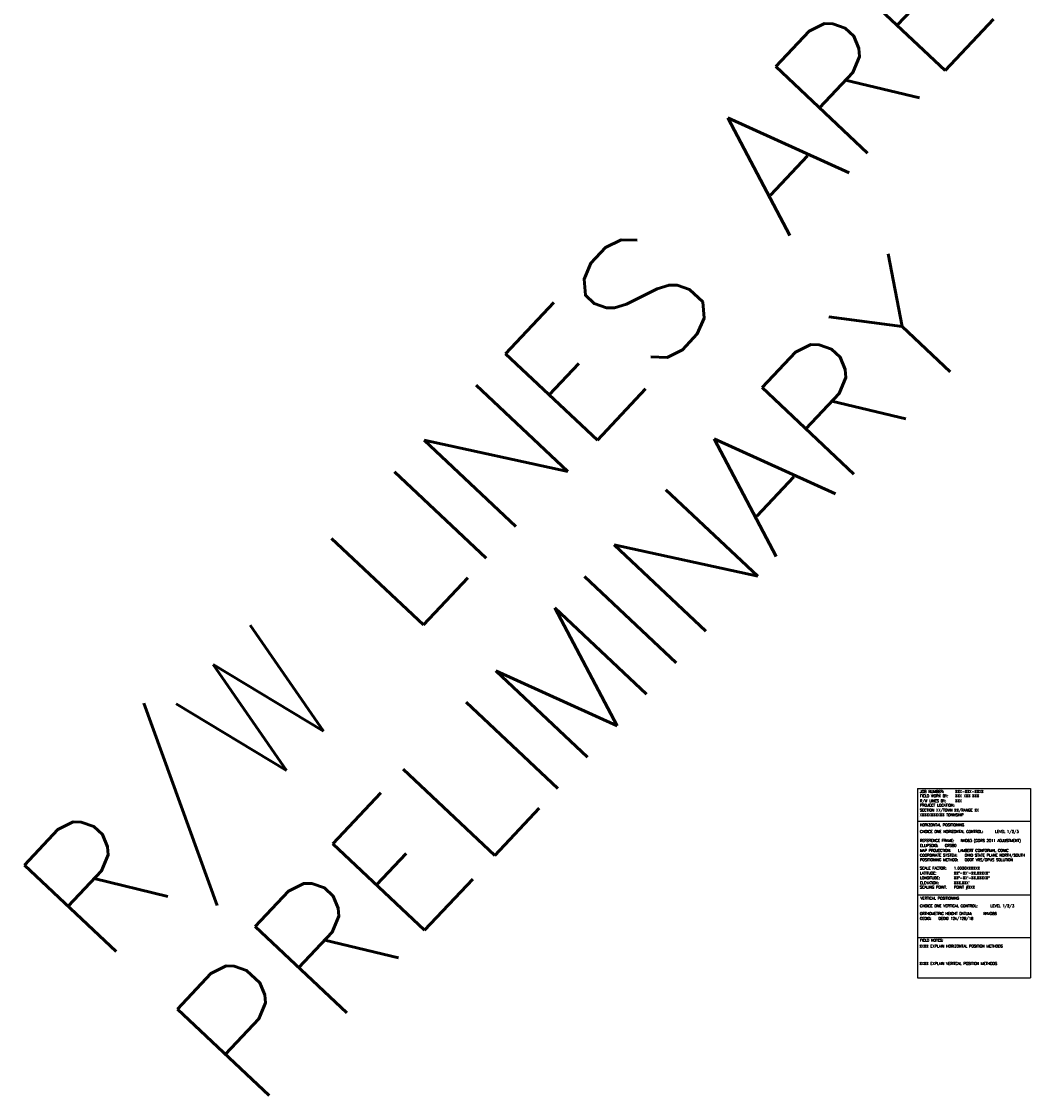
# Model space of a CAD drawing. Header units: feet. Extents: x -492 to 168807, y -198 to 321400.
# Tile 1 of 29: x -492 to -11, y 23 to 535. Entities that reach past the tile are written whole.
import ezdxf

# ---------------------------------------------------------------- set-up
doc = ezdxf.new("R2010")
doc.units = ezdxf.units.FT
doc.header["$MEASUREMENT"] = 0
doc.layers.add('SC_Scratch1', color=7, linetype='Continuous')
doc.layers.add('SURVEY NOTES', color=10, linetype='Continuous', plot=False)
doc.styles.add('FINE_GRID_LINES', font='simplex')

msp = doc.modelspace()

# ---------------------------------------------------------------- linework, layer by layer
at = {"layer": 'SC_Scratch1', "color": 9}
for p, q in [((-65.23499, 170.08723), (-65.23499, 80.0138)), ((-65.23499, 170.08723), (-11.40153, 170.08723)), ((-11.40153, 170.08723), (-11.40153, 80.0138)), ((-65.23499, 154.54747), (-11.40153, 154.54747)), ((-65.23499, 119.45587), (-11.40153, 119.45587)), ((-65.23499, 99.19595), (-11.40153, 99.19595)), ((-65.23499, 80.0138), (-11.40153, 80.0138))]:
    msp.add_line(p, q, dxfattribs=at)

# ---------------------------------------------------------------- texts
at = {"layer": 'SC_Scratch1', "color": 9, "style": 'FINE_GRID_LINES'}
for s, p in [('JOB NUMBER:', (-64.06057, 168.00873)), ('FIELD WORK BY: ', (-64.06057, 165.92539)), ('R/W LINES BY: ', (-64.06057, 163.60396)), ('PROJECT LOCATION: ', (-64.06057, 161.52063)), ('CHOICE ONE HORIZONTAL CONTROL:', (-64.06057, 148.96108)), ('HORIZONTAL POSITIONING', (-64.06057, 152.12193)), ('REFERENCE FRAME:', (-64.06057, 144.66152)), ('ELLIPSOID:', (-64.06057, 142.34009)), ('COORDINATE SYSTEM:', (-64.06057, 137.69724)), ('MAP PROJECTION:', (-64.06057, 140.01866)), ('POSITIONING METHOD:', (-64.06057, 135.53988)), ('SCALE FACTOR:', (-64.06057, 131.55363)), ('LATITUDE:', (-64.06057, 129.23221)), ('LONGITUDE:', (-64.06057, 126.91078)), ('SCALING POINT:', (-64.06057, 122.50602)), ('ELEVATION:', (-64.06057, 124.58935)), ('VERTICAL POSITIONING', (-63.81699, 117.22751)), ('CHOICE ONE VERTICAL CONTROL:', (-64.06057, 113.56586)), ('ORTHOMETRIC HEIGHT DATUM:', (-64.06057, 109.94584)), ('GEOID:', (-64.06057, 107.62441))]:
    msp.add_text(s, height=1.25, dxfattribs=at).set_placement(p)
at = {"layer": 'SC_Scratch1', "color": 2, "style": 'FINE_GRID_LINES'}
for s, p in [('XXX-XXX-XXXX', (-47.25291, 168.00873)), ('XXX XXX XXX', (-47.25291, 165.92539)), ('LEVEL 1/2/3', (-28.2165, 148.96108)), ('OHIO STATE PLANE NORTH/SOUTH', (-42.69823, 137.69724)), ('ODOT VRS/OPUS SOLUTION', (-42.69823, 135.53988)), ('XX°-XX\'-XX.XXXXX"', (-47.82134, 129.23221)), ('XX°-XX\'-XX.XXXXX"', (-47.82134, 126.91078)), ('1.0000XXXXXX', (-47.82134, 131.55363)), ("XXX.XXX'", (-47.82134, 124.58935)), ('POINT #XXX', (-47.82134, 122.50602)), ('LEVEL 1/2/3', (-30.42732, 113.56586)), ('GEOID 12A/12B/18', (-55.2356, 107.62441)), ('NAVD88', (-33.85423, 109.94584))]:
    msp.add_text(s, height=1.25, dxfattribs=at).set_placement(p)
at = {"layer": 'SC_Scratch1', "color": 4, "style": 'FINE_GRID_LINES'}
for s, p in [('XXX', (-47.25291, 163.60396)), ('SECTION XX/TOWN XX/RANGE XX', (-64.06057, 159.1992)), ('XXXXXXXXXXX TOWNSHIP', (-64.16061, 156.92066))]:
    msp.add_text(s, height=1.25, dxfattribs=at).set_placement(p)
at = {"layer": 'SC_Scratch1', "color": 1, "style": 'FINE_GRID_LINES'}
for s, p in [('GRS80', (-52.14515, 142.34009)), ('NAD83 (CORS 2011 ADJUSTMENT)', (-44.64965, 144.66152)), ('LAMBERT CONFORMAL CONIC', (-45.81304, 140.01866))]:
    msp.add_text(s, height=1.25, dxfattribs=at).set_placement(p)
at = {"layer": 'SC_Scratch1', "color": 9, "insert": (-64.06057, 98.44491), "char_height": 1.25, "width": 44.7127405, "attachment_point": 1, "style": 'FINE_GRID_LINES'}
msp.add_mtext('FIELD NOTES:', dxfattribs=at)
at = {"layer": 'SC_Scratch1', "color": 2, "char_height": 1.25, "width": 52.4978849, "attachment_point": 1, "style": 'FINE_GRID_LINES'}
for s, insert in [('XXXX EXPLAIN HORIZONTAL POSITION METHODS  ', (-64.26492, 95.69944)), ('XXXX EXPLAIN VERITCAL POSITION METHODS  ', (-64.26492, 87.4059))]:
    msp.add_mtext(s, dxfattribs=dict(at, insert=insert))
at = {"layer": 'SURVEY NOTES', "insert": (-497.51808, 126.18565), "char_height": 60, "width": 817.5571447, "attachment_point": 1, "rotation": 46.7288253, "style": 'FINE_GRID_LINES'}
msp.add_mtext('R/W LINES ARE PRELIMINARY', dxfattribs=at)

doc.saveas('drawing.dxf')
